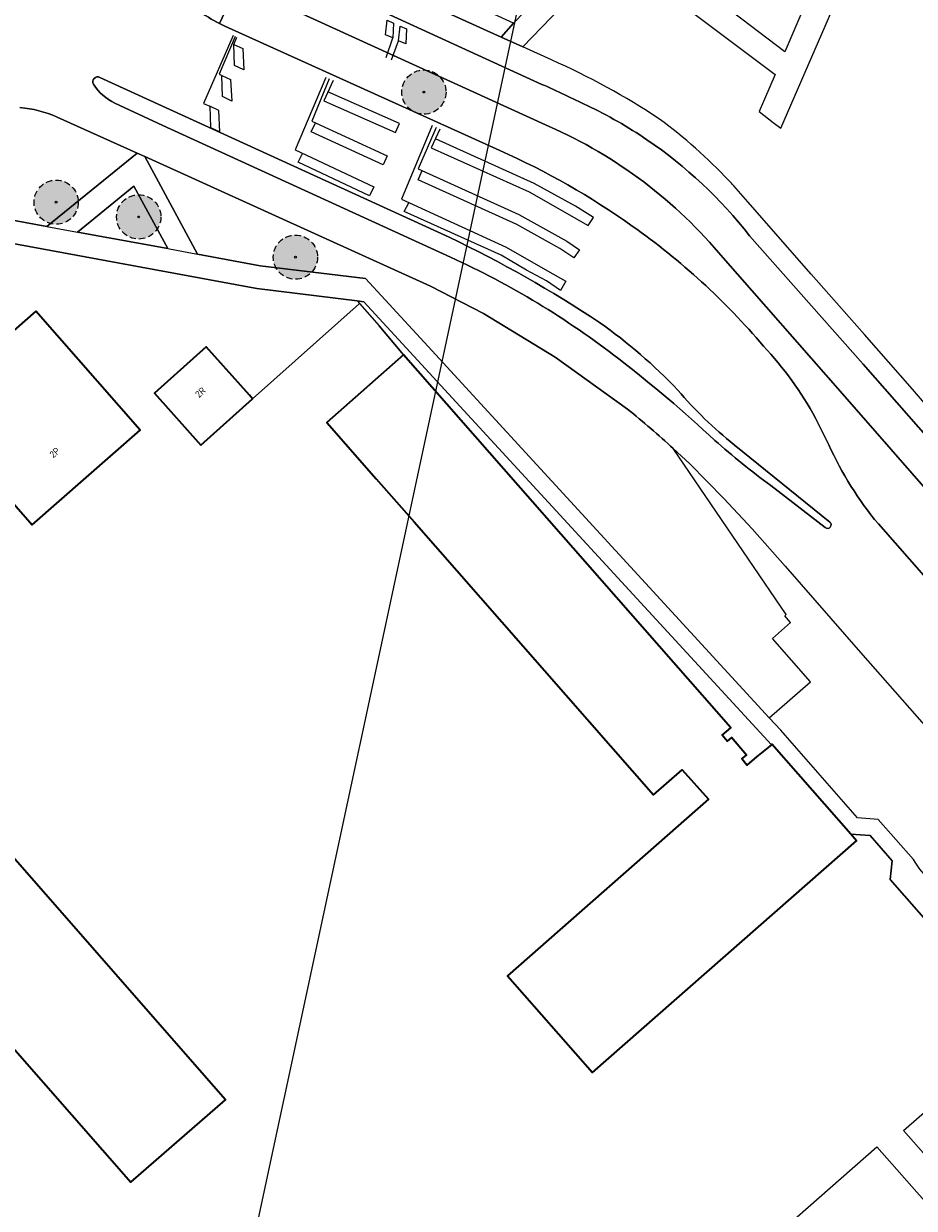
# Model space of a CAD drawing. Header units: metres. Extents: x 147053 to 148259, y 410382 to 411354.
# Tile 31 of 37: x 147965 to 148055, y 410610 to 410730. Entities that reach past the tile are written whole.
import ezdxf
from ezdxf.enums import TextEntityAlignment as Align

# ---------------------------------------------------------------- set-up
doc = ezdxf.new("R2010")
doc.units = ezdxf.units.M
doc.linetypes.add('HIDDEN', pattern=[9.525, 6.35, -3.175])
doc.layers.add('B-WE-GR-BOOM-A', color=7, linetype='Continuous', lineweight=25, true_color=0x4c994c)
for name, color, linetype, lineweight in [('B-WE-GR-BOOM-S', 90, 'Continuous', 25), ('B-WE-IE-TERREINAFSCHEIDING_KUNSTMATIG_HEKWERK-G', 20, 'IE-TERREINAFSCHEIDING-KUNSTMATIG', 18), ('B-WE-IE-TERREINAFSCHEIDING_KUNSTMATIG_MUUR-G', 90, 'IE-TERREINAFSCHEIDING-KUNSTMATIG-DICHT', 18), ('B-WE-OG-BEBOUWING-GV', 7, 'Continuous', 35), ('B-WE-OG-TERREIN_CULTUURSCHEIDING-GV', 7, 'Continuous', 18), ('B-WE-OG-TERREIN_ERF-GV', 7, 'Continuous', 18), ('B-WE-VH-VERHARDING_ASFALT-GV', 252, 'Continuous', 18), ('B-WE-VH-VERHARDING_BETONSTRAATSTEEN-GV', 252, 'Continuous', 18), ('B-WE-VH-VERHARDING_STRAATBAKSTEEN-GV', 252, 'Continuous', 18), ('B-WE-VH-VERHARDING_TEGEL-GV', 252, 'Continuous', 18), ('B-WE-VW-VRI-G', 160, 'Continuous', 18), ('T-WE-OG-BEBOUWING_STRAATNAAM-T35', 50, 'Continuous', 35)]:
    doc.layers.add(name, color=color, linetype=linetype, lineweight=lineweight)
doc.styles.add('NLCS-ISO-M200-T35', font='NLCS-ISO.TTF', dxfattribs={"height": 0.7})
doc.linetypes.add('IE-TERREINAFSCHEIDING-KUNSTMATIG', pattern='A,4,[82,NLCS.SHX,S=0.75,R=90,X=0,Y=0],4,-2', length=10)
doc.linetypes.add('IE-TERREINAFSCHEIDING-KUNSTMATIG-DICHT', pattern='A,8,-1,[82,NLCS.SHX,S=0.75,R=90,X=0,Y=0],-1', length=10)

# ---------------------------------------------------------------- blocks, each defined once
blk = doc.blocks.new('bestaande boom')
at = {"layer": 'B-WE-GR-BOOM-A', "transparency": 33554457}
h = blk.add_hatch(color=256, dxfattribs=at)
h.dxf.hatch_style = 1
edge = h.paths.add_edge_path()
edge.add_arc((0, 0), 2.24, 0, 360)
edge = h.paths.add_edge_path(flags=17)
edge.add_arc((0, 0), 0.088, 0, 360)
at = {"linetype": 'HIDDEN', "ltscale": 0.1}
blk.add_circle((0, 0), 2.24, dxfattribs=at)
at = {"linetype": 'Continuous'}
blk.add_circle((0, 0), 0.088, dxfattribs=at)

msp = doc.modelspace()

# ---------------------------------------------------------------- linework, layer by layer
at = {"layer": 'B-WE-IE-TERREINAFSCHEIDING_KUNSTMATIG_HEKWERK-G', "ltscale": 0.2}
msp.add_lwpolyline([(148003.17, 410696.31), (148000.7, 410699.25)], dxfattribs=at)
at = {"layer": 'B-WE-IE-TERREINAFSCHEIDING_KUNSTMATIG_MUUR-G', "ltscale": 0.2}
for points in [[(147954.79, 410709.21), (147988.31, 410703.05), (147998.46, 410701.8)], [(147998.69, 410701.48), (147987.89, 410691.87)], [(147998.46, 410701.8), (148000.7, 410699.25)]]:
    msp.add_lwpolyline(points, dxfattribs=at)
at = {"layer": 'B-WE-OG-BEBOUWING-GV'}
for points in [[(147965.95, 410700.75), (147955.01, 410691.16), (147965.55, 410679.09), (147976.49, 410688.68)], [(147982.64, 410687.19), (147987.89, 410691.87), (147987.56, 410692.24), (147983.2, 410697.12), (147977.95, 410692.45)], [(148038.92, 410655.6), (148037.94, 410654.78), (148037.43, 410655.4), (148037.89, 410655.78), (148036.39, 410657.57), (148035.94, 410657.2), (148035.42, 410657.81), (148036.32, 410658.56), (148003.17, 410696.31), (147995.39, 410689.47), (148000.4, 410683.76), (148004.23, 410679.4), (148028.49, 410651.78), (148031.37, 410654.3), (148034.05, 410651.32), (148013.7, 410633.45), (148022.32, 410623.64), (148049.03, 410647.1), (148048.45, 410647.77), (148040.47, 410656.89), (148040.42, 410656.84)], [(147918.94, 410646.11), (147914.23, 410651.47), (147907.49, 410645.53), (147912.19, 410640.19), (147909.96, 410638.23), (147923.77, 410622.6), (147918.77, 410618.22), (147917.04, 410616.71), (147920.45, 410612.78), (147922.18, 410614.29), (147925.81, 410610.09), (147944.43, 410626.39), (147950, 410620.15), (147960.7, 410629.46), (147975.57, 410612.53), (147985.15, 410620.89), (147939.2, 410673.35), (147929.55, 410664.95), (147945.14, 410647.19), (147948.06, 410643.86), (147934.91, 410632.34), (147934.07, 410633.29), (147921.13, 410648.03)]]:
    msp.add_lwpolyline(points, close=True, dxfattribs=at)
at = {"layer": 'B-WE-OG-TERREIN_CULTUURSCHEIDING-GV'}
for points in [[(148013.07, 410728.5), (148014.3, 410729.9), (148014.31, 410729.92), (147998.23, 410737.27), (147998.19, 410735.23), (148004.78, 410732.27)], [(147975.87, 410713.39), (147970.16, 410708.76), (147979.29, 410707.08)]]:
    msp.add_lwpolyline(points, close=True, dxfattribs=at)
for points in [[(148017.9, 410719.46), (147986.38, 410733.86), (147984.55, 410729.86)], [(147985.08, 410729.61), (148012.92, 410717)], [(147949.89, 410712.5), (147956.59, 410711.25), (147967.05, 410709.33), (147976.19, 410716.74), (147968.1, 410720.4)], [(148025.85, 410690.83), (148018.52, 410696.1), (148011.26, 410700.5), (148005.9, 410703.28), (147994.97, 410708.24), (147976.98, 410716.39), (147982.32, 410706.52), (147988.66, 410705.35), (147999.32, 410704.04), (148001.32, 410701.9)], [(148051.25, 410679.2), (148069.13, 410658.85), (148076.56, 410650.7), (148077.59, 410649.63), (148079.43, 410647.6), (148082.34, 410645.25), (148085.51, 410644.24), (148086.05, 410644.59), (148086.85, 410647.5), (148080.88, 410654.39), (148067.81, 410669.27), (148047.39, 410692.64), (148035.52, 410706.14)], [(148001.32, 410701.9), (148005.67, 410697.17), (148040.21, 410659.55), (148044.38, 410663.2), (148040.53, 410667.61), (148042.35, 410669.21), (148041.77, 410669.88), (148041.91, 410670.02), (148030.49, 410686.83)], [(148044.89, 410689.92), (148046.24, 410687.22)]]:
    msp.add_lwpolyline(points, dxfattribs=at)
for points in [[(147984.55, 410729.86, 0.011554), (147985.08, 410729.61)], [(147968.1, 410720.4, 0.080894), (147964.33, 410721.37)], [(148035.52, 410706.14, 0.116833), (148017.9, 410719.46)], [(148012.92, 410717, -0.05101), (148026.33, 410709.36)], [(148026.33, 410709.36, -0.063749), (148039.61, 410697.21)], [(148039.61, 410697.21, -0.061771), (148044.89, 410689.92)], [(148030.49, 410686.83, 0.01277), (148025.85, 410690.83)], [(148046.24, 410687.22, 0.069021), (148051.25, 410679.2)]]:
    msp.add_lwpolyline(points, format="xyb", dxfattribs=at)
at = {"layer": 'B-WE-OG-TERREIN_ERF-GV'}
for points in [[(147998.46, 410701.8), (147988.31, 410703.05), (147954.79, 410709.21), (147952.65, 410709.68), (147945.51, 410704.19), (147940.13, 410700.07), (147931.78, 410693.7), (147893.08, 410663.87), (147885.76, 410658.23), (147861.62, 410639.64)], [(148061.8, 410608.68), (148056.82, 410614.32), (148053.8, 410617.76), (148057.23, 410620.78), (148057.52, 410620.45), (148065.97, 410627.76), (148052.46, 410643.19), (148052.66, 410645.08), (148050.43, 410647.65), (148048.45, 410647.77), (148049.03, 410647.1), (148022.32, 410623.64), (148013.7, 410633.45), (148034.05, 410651.32), (148031.37, 410654.3), (148028.49, 410651.78), (148004.23, 410679.4), (148000.4, 410683.76), (147995.39, 410689.47), (148003.17, 410696.31)], [(148035.81, 410602.69), (148051.1, 410616.11), (148059.48, 410606.63)]]:
    msp.add_lwpolyline(points, dxfattribs=at)
for points in [[(147998.46, 410701.8), (148000.7, 410699.25), (148003.17, 410696.31), (148036.32, 410658.56), (148035.42, 410657.81), (148035.94, 410657.2), (148036.39, 410657.57), (148037.89, 410655.78), (148037.43, 410655.4), (148037.94, 410654.78), (148038.92, 410655.6), (148040.42, 410656.84), (147999.14, 410701.69)], [(147955.01, 410691.16), (147965.95, 410700.75), (147976.49, 410688.68), (147965.55, 410679.09)], [(147987.89, 410691.87), (147982.64, 410687.19), (147977.95, 410692.45), (147983.2, 410697.12), (147987.56, 410692.24)], [(147914.23, 410651.47), (147918.94, 410646.11), (147921.13, 410648.03), (147934.07, 410633.29), (147934.91, 410632.34), (147948.06, 410643.86), (147945.14, 410647.19), (147929.55, 410664.95), (147939.2, 410673.35), (147985.15, 410620.89), (147975.57, 410612.53), (147960.7, 410629.46), (147950, 410620.15), (147944.43, 410626.39), (147925.81, 410610.09), (147922.18, 410614.29), (147920.45, 410612.78), (147917.04, 410616.71), (147918.77, 410618.22), (147923.77, 410622.6), (147909.96, 410638.23), (147912.19, 410640.19), (147907.49, 410645.53)]]:
    msp.add_lwpolyline(points, close=True, dxfattribs=at)
at = {"layer": 'B-WE-VH-VERHARDING_ASFALT-GV'}
for points in [[(147979.58, 410736.97), (147984.02, 410734.94), (147986.38, 410733.86), (148017.9, 410719.46)], [(148017.19, 410723.71), (148000.98, 410731.11), (147995.7, 410733.5)], [(148012.92, 410717), (147985.08, 410729.61)], [(147972.42, 410724.42), (148007.78, 410708.23)], [(148007.94, 410706.21), (147978.78, 410719.55), (147973.94, 410721.82)], [(147968.1, 410720.4), (147976.19, 410716.74), (147976.98, 410716.39), (147994.97, 410708.24), (148005.9, 410703.28), (148011.26, 410700.5), (148018.52, 410696.1), (148025.85, 410690.83)], [(148035.52, 410706.14), (148047.39, 410692.64), (148067.81, 410669.27), (148080.88, 410654.39), (148086.85, 410647.5), (148089.35, 410650.19), (148087.68, 410652.09), (148082.07, 410658.49), (148065.55, 410677.34), (148049.73, 410695.36), (148038.22, 410708.37)], [(148046.24, 410687.22), (148044.89, 410689.92)], [(148036.64, 410687.22), (148046.35, 410679.38)], [(148030.49, 410686.83), (148032.16, 410685.27), (148035.59, 410681.78), (148038.46, 410678.69), (148041.81, 410674.91), (148049.45, 410666.17), (148062.09, 410651.8), (148064.24, 410649.21), (148067.53, 410645.08), (148068.43, 410644.03), (148081.51, 410629.08), (148085.56, 410624.46), (148099.73, 410608.29), (148102.12, 410605.58), (148104.92, 410602.39), (148144.35, 410557.21), (148162.36, 410536.95)], [(148045.87, 410678.83), (148040.35, 410683.08)], [(148101.36, 410628.85), (148102.07, 410630.22), (148097.62, 410635.33), (148096.35, 410636.86), (148096.16, 410636.88), (148086.85, 410647.5), (148086.05, 410644.59), (148085.51, 410644.24), (148082.34, 410645.25), (148079.43, 410647.6), (148077.59, 410649.63), (148076.56, 410650.7), (148069.13, 410658.85), (148051.25, 410679.2)]]:
    msp.add_lwpolyline(points, dxfattribs=at)
for points in [[(147984.55, 410729.86, -0.056568), (147982.34, 410731.27)], [(147985.08, 410729.61, -0.011554), (147984.55, 410729.86)], [(147971.78, 410723.72, -0.738591), (147972.42, 410724.42)], [(147973.94, 410721.82, -0.140494), (147971.78, 410723.72)], [(148021.76, 410721.57, 0.011983), (148017.19, 410723.71)], [(147964.33, 410721.37, -0.080894), (147968.1, 410720.4)], [(148027.82, 410718.1, 0.0383), (148021.76, 410721.57)], [(148017.9, 410719.46, -0.116833), (148035.52, 410706.14)], [(148026.33, 410709.36, 0.05101), (148012.92, 410717)], [(148038.22, 410708.37, 0.078332), (148027.82, 410718.1)], [(148039.61, 410697.21, 0.063749), (148026.33, 410709.36)], [(148007.78, 410708.23, -0.035129), (148023.02, 410699.59)], [(148024.97, 410695.9, 0.058248), (148007.94, 410706.21)], [(148023.02, 410699.59, -0.048834), (148030.95, 410692.75)], [(148044.89, 410689.92, 0.061771), (148039.61, 410697.21)], [(148034.68, 410687.66, 0.025212), (148024.97, 410695.9)], [(148030.95, 410692.75, 0.04802), (148036.64, 410687.22)], [(148025.85, 410690.83, -0.01277), (148030.49, 410686.83)], [(148040.35, 410683.08, -0.019931), (148034.68, 410687.66)], [(148051.25, 410679.2, -0.069021), (148046.24, 410687.22)], [(148046.35, 410679.38, -0.972124), (148045.87, 410678.83)]]:
    msp.add_lwpolyline(points, format="xyb", dxfattribs=at)
at = {"layer": 'B-WE-VH-VERHARDING_BETONSTRAATSTEEN-GV'}
msp.add_lwpolyline([(148034.68, 410687.66, 0.019931), (148040.35, 410683.08), (148045.87, 410678.83, 0.972124), (148046.35, 410679.38), (148036.64, 410687.22, -0.04802), (148030.95, 410692.75, 0.048834), (148023.02, 410699.59, 0.035129), (148007.78, 410708.23), (147972.42, 410724.42, 0.738591), (147971.78, 410723.72, 0.140494), (147973.94, 410721.82), (147978.78, 410719.55), (148007.94, 410706.21, -0.058248), (148024.97, 410695.9, -0.025212)], format="xyb", close=True, dxfattribs=at)
at = {"layer": 'B-WE-VH-VERHARDING_STRAATBAKSTEEN-GV'}
for points in [[(148024.33, 410737.09), (148040.81, 410724.71), (148039.17, 410720.95), (148040.6, 410719.86), (148041.37, 410719.28), (148053.48, 410747.18)], [(148049.76, 410745.63), (148041.78, 410726.99), (148024.94, 410739.83)]]:
    msp.add_lwpolyline(points, dxfattribs=at)
msp.add_lwpolyline([(148014.3, 410729.9), (148013.07, 410728.5), (148015.24, 410727.51), (148018.11, 410730.49), (148020.85, 410733.36), (148021.41, 410733.94), (148022.97, 410735.57), (148021.32, 410737.15), (148014.31, 410729.92)], close=True, dxfattribs=at)
at = {"layer": 'B-WE-VH-VERHARDING_TEGEL-GV'}
for points in [[(148018.14, 410726.19), (148015.24, 410727.51), (148013.07, 410728.5), (148004.78, 410732.27), (147998.19, 410735.23), (147998.23, 410737.27), (147992.95, 410739.6)], [(147984.55, 410729.86), (147986.38, 410733.86), (147984.02, 410734.94)], [(147995.7, 410733.5), (148000.98, 410731.11), (148017.19, 410723.71)], [(148038.22, 410708.37), (148049.73, 410695.36), (148065.55, 410677.34), (148082.07, 410658.49), (148083.54, 410659.8), (148074.9, 410669.68), (148073.39, 410671.39), (148063.67, 410682.43), (148054.71, 410692.84), (148049.85, 410698.37), (148048.28, 410700.15), (148044.46, 410704.49), (148038.05, 410711.8), (148036.61, 410713.45)], [(147967.05, 410709.33), (147956.59, 410711.25)], [(147952.65, 410709.68), (147954.79, 410709.21), (147988.31, 410703.05), (147998.46, 410701.8), (147999.14, 410701.69), (148040.42, 410656.84), (148040.47, 410656.89), (148048.45, 410647.77), (148050.43, 410647.65), (148052.66, 410645.08), (148052.46, 410643.19), (148065.97, 410627.76), (148067.61, 410625.87), (148073.75, 410618.78), (148073.79, 410618.74), (148076.11, 410616.06), (148078.28, 410617.94)], [(147979.29, 410707.08), (147970.16, 410708.76)], [(148078.39, 410618.06), (148076.04, 410620.74), (148056.08, 410643.49), (148055.45, 410644.22), (148055.05, 410644.84), (148054.82, 410645.21), (148051.24, 410649.28), (148049.14, 410649.45), (148041.81, 410657.81), (148041.36, 410658.3), (148040.21, 410659.55), (148005.67, 410697.17), (148001.32, 410701.9), (147999.32, 410704.04), (147988.66, 410705.35), (147982.32, 410706.52)]]:
    msp.add_lwpolyline(points, dxfattribs=at)
for points in [[(147982.34, 410731.27, 0.056568), (147984.55, 410729.86)], [(148029.08, 410720.2, 0.04275), (148018.14, 410726.19)], [(148017.19, 410723.71, -0.011983), (148021.76, 410721.57)], [(148021.76, 410721.57, -0.0383), (148027.82, 410718.1)], [(148036.12, 410713.97, 0.044154), (148029.08, 410720.2)], [(148027.82, 410718.1, -0.078332), (148038.22, 410708.37)], [(148036.61, 410713.45, 0.002861), (148036.12, 410713.97)]]:
    msp.add_lwpolyline(points, format="xyb", dxfattribs=at)
msp.add_lwpolyline([(147970.16, 410708.76), (147975.87, 410713.39), (147979.29, 410707.08), (147982.32, 410706.52), (147976.98, 410716.39), (147976.19, 410716.74), (147967.05, 410709.33)], close=True, dxfattribs=at)
at = {"layer": 'B-WE-VW-VRI-G'}
for points in [[(148001.4, 410726.43), (148002.07, 410728.41), (148001.34, 410728.74), (148001.5, 410730.22), (148002.14, 410729.92), (148002.07, 410728.41)], [(148001.96, 410726.18), (148002.67, 410728.13), (148002.83, 410729.61), (148003.47, 410729.32), (148003.39, 410727.8), (148002.67, 410728.13)], [(147985.93, 410728.66), (147982.92, 410721.77), (147983.57, 410721.49), (147983.63, 410719.35), (147984.56, 410718.9), (147984.45, 410721.07), (147983.55, 410721.49)], [(147986.13, 410728.57), (147984.49, 410724.73), (147984.76, 410724.61), (147985.66, 410724.2), (147985.77, 410722.02), (147984.84, 410722.47), (147984.78, 410724.61)], [(147985.98, 410727.76), (147986.88, 410727.34), (147986.99, 410725.17), (147986.06, 410725.62), (147986, 410727.75), (147986.29, 410728.5)], [(147995.29, 410724.42), (147992.19, 410717.07), (148000.17, 410713.32), (147999.74, 410712.41), (147992.5, 410715.82), (147992.93, 410716.72)], [(147995.65, 410724.26), (147993.87, 410719.99), (148001.52, 410716.48), (148001.1, 410715.57), (147993.83, 410718.91), (147994.25, 410719.82)], [(147996.03, 410724.09), (147995.09, 410722.04), (148002.36, 410718.84), (148002.76, 410719.76), (147995.51, 410722.95)], [(148006.08, 410719.53), (148002.95, 410712.08), (148013.57, 410707.23), (148017.74, 410704.84), (148019.61, 410703.77), (148019.08, 410702.85), (148017.64, 410703.8), (148015.63, 410704.9), (148013.97, 410705.89), (148013.07, 410706.42), (148003.24, 410710.85), (148003.71, 410711.73)], [(148006.47, 410719.35), (148004.66, 410715.15), (148014.86, 410710.52), (148019.71, 410707.83), (148020.99, 410706.95), (148020.43, 410706.15), (148018.99, 410707.08), (148014.63, 410709.52), (148004.66, 410714.06), (148005.04, 410714.98)], [(148006.86, 410719.18), (148005.98, 410717.28), (148015.9, 410712.82), (148021.85, 410709.41), (148022.42, 410710.24), (148020.57, 410711.37), (148016.4, 410713.66), (148006.4, 410718.19)]]:
    msp.add_lwpolyline(points, dxfattribs=at)
at = {"layer": 'Defpoints'}
msp.add_lwpolyline([(147396.55, 410897.53), (148021.59, 410763.53), (147945.15, 410406.97), (147320.11, 410540.97)], close=True, dxfattribs=at)

# ---------------------------------------------------------------- block references
at = {"layer": 'B-WE-GR-BOOM-S'}
for p in [(148005.23, 410722.93), (147967.99, 410711.78), (147976.35, 410710.29), (147992.22, 410706.21)]:
    msp.add_blockref('bestaande boom', p, dxfattribs=at)

# ---------------------------------------------------------------- texts
at = {"layer": 'T-WE-OG-BEBOUWING_STRAATNAAM-T35', "style": 'NLCS-ISO-M200-T35'}
for s, rotation, p in [('2R', 41.7, (147982.6, 410692.52)), ('2P', 41.2, (147967.85, 410686.42))]:
    msp.add_text(s, height=0.7, rotation=rotation, dxfattribs=at).set_placement(p, align=Align.MIDDLE)

doc.saveas('drawing.dxf')
